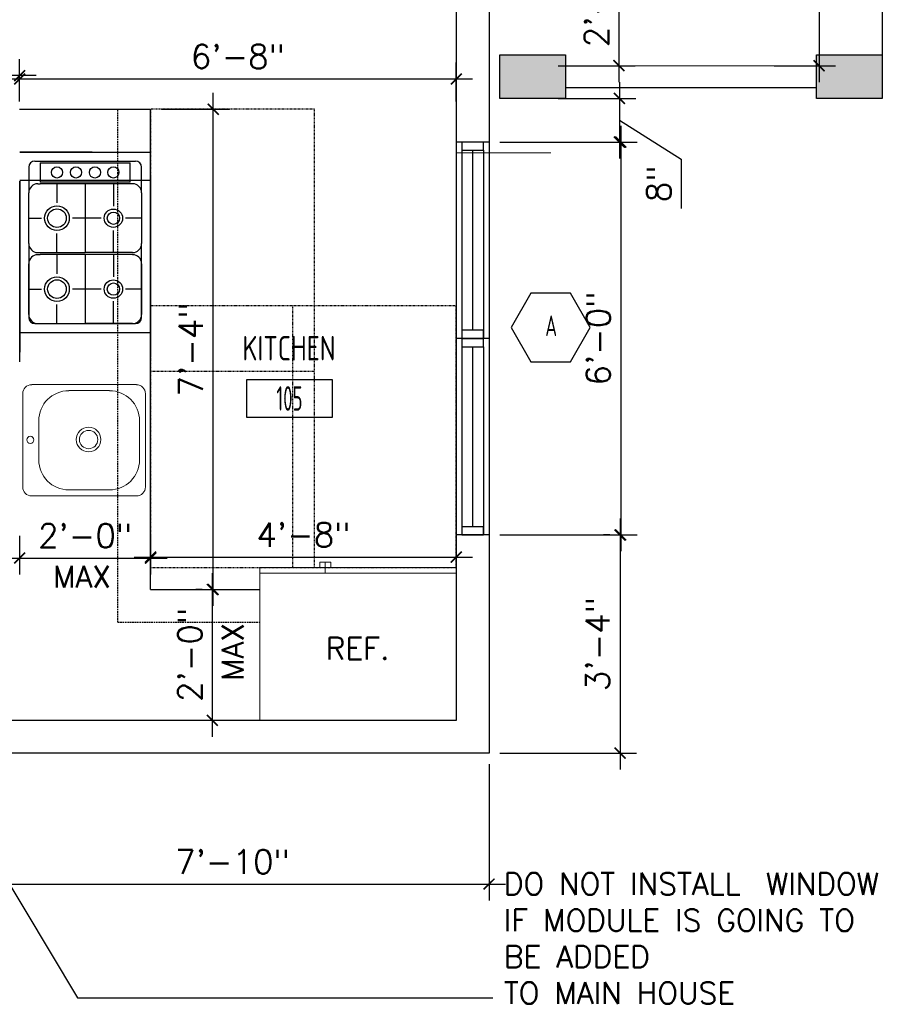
# Model space of a CAD drawing. Header units: inches. Extents: x -3803 to 30266, y -3756 to 4522.
# Tile 23 of 47: x 23603 to 23763, y 2453 to 2634. Entities that reach past the tile are written whole.
import ezdxf
from ezdxf.enums import TextEntityAlignment as Align

# ---------------------------------------------------------------- set-up
doc = ezdxf.new("R2010")
doc.units = ezdxf.units.IN
doc.header["$LTSCALE"] = 0.011
doc.header["$MEASUREMENT"] = 0
doc.header["$PDMODE"] = 1
doc.linetypes.add('DASHED', pattern=[0.75, 0.5, -0.25])
doc.linetypes.add('DASHED2', pattern=[0.375, 0.25, -0.125])
doc.layers.get('0').update_dxf_attribs({"linetype": 'CONTINUOUS'})
doc.layers.get('Defpoints').update_dxf_attribs({"linetype": 'CONTINUOUS'})
for name, color, linetype in [('a-door', 2, 'CONTINUOUS'), ('FHA', 8, 'DASHED2'), ('G-SYMB', 1, 'CONTINUOUS'), ('Hatch-ExisWalls', 123, 'CONTINUOUS'), ('roof', 8, 'DASHED'), ('TEXT', 2, 'CONTINUOUS'), ('Walls', 5, 'CONTINUOUS')]:
    doc.layers.add(name, color=color, linetype=linetype)
doc.layers.add('DIM', color=4, linetype='CONTINUOUS', lineweight=13)
doc.layers.add('I-FURN', color=2, linetype='CONTINUOUS', lineweight=9)
doc.styles.add('MED', font='archstyl.shx', dxfattribs={"width": 0.8, "height": 0.125})
doc.styles.add('ROMANS', font='romans.shx')
doc.styles.add('SMA', font='archstyl.shx', dxfattribs={"width": 0.8, "height": 0.0625})
doc.dimstyles.new('ANGEL', dxfattribs={"dimtxt": 4.375, "dimasz": 2, "dimexe": 3, "dimexo": 2, "dimgap": 1.5, "dimtad": 1, "dimdec": 0, "dimzin": 3, "dimdsep": 46, "dimlunit": 4, "dimtxsty": 'ROMANS', "dimblk": 'ARCHTICK', "dimcen": 0, "dimdle": 3, "dimclrd": 4, "dimclre": 4, "dimclrt": 2, "dimadec": 0, "dimazin": 0, "dimtfac": 1, "dimtdec": 0, "dimtmove": 1, "dimatfit": 3, "dimfxl": 1, "dimfrac": 2, "dimtolj": 1, "dimtzin": 0, "dimarcsym": 0})
doc.dimstyles.new('Copy of STANDARD', dxfattribs={"dimtxt": 8, "dimasz": 3, "dimexe": 3, "dimexo": 3, "dimgap": 3, "dimtad": 1, "dimrnd": 1, "dimzin": 3, "dimdsep": 46, "dimlunit": 4, "dimtxsty": 'Standard', "dimblk": 'ARCHTICK', "dimcen": 3, "dimdle": 3, "dimadec": 0, "dimazin": 0, "dimtfac": 1, "dimtix": 1, "dimtofl": 0, "dimtmove": 1, "dimatfit": 3, "dimfxl": 3, "dimtolj": 1, "dimtzin": 0, "dimlwd": -1, "dimlwe": -1, "dimarcsym": 0})

# ---------------------------------------------------------------- blocks, each defined once
blk = doc.blocks.new('Refrigerator-2 door - 36 in top')
for p, q in [((0, -26.999999), (36, -26.999999)), ((12, -26.999999), (12, -28.999999)), ((11, -27.999999), (11, -28.999999)), ((13, -28.999999), (13, -27.999999)), ((11, -28.999999), (13, -28.999999))]:
    blk.add_line(p, q)
blk.add_lwpolyline([(0, -27.999999), (0, 0), (36, 0), (36, -27.999999)], close=True)
blk = doc.blocks.new('AINC-ROOMID')
at = {"layer": 'G-SYMB'}
blk.add_lwpolyline([(-0.2473, -0.3519), (0.2533, -0.3519), (0.2533, -0.1607), (-0.2473, -0.1607)], close=True, dxfattribs=at)
at = {"layer": 'G-SYMB', "color": 4, "linetype": 'Continuous', "style": 'MED', "oblique": -180, "text_generation_flag": 6}
for tag, p in [('%%UROOM-ID', (0, 0.2093)), ('%%USPAN', (0, 0))]:
    blk.add_attdef(tag, text='', height=0.125, rotation=180, dxfattribs=at).set_placement(p, align=Align.MIDDLE)
at = {"layer": 'G-SYMB', "color": 4, "linetype": 'Continuous', "style": 'MED', "text_generation_flag": 6, "width": 0.75}
blk.add_attdef('R-NUM', text='', height=0.125, rotation=180, dxfattribs=at).set_placement((0.003, -0.2563), align=Align.MIDDLE)
blk = doc.blocks.new('_ArchTick')
at = {"color": 0, "linetype": 'ByBlock', "const_width": 0.15}
blk.add_lwpolyline([(-0.5, -0.5), (0.5, 0.5)], dxfattribs=at)
blk = doc.blocks.new('*D389')
at = {"color": 4, "lineweight": -2, "ltscale": 10, "transparency": 16777216}
for p, q in [((-80, -206.18), (-80, -213.24)), ((-56, -206.18), (-56, -213.24)), ((-83, -210.24), (-53, -210.24))]:
    blk.add_line(p, q, dxfattribs=at)
at = {"layer": 'Defpoints', "color": 0, "ltscale": 10, "transparency": 16777216}
for p in [(-80, -204.18), (-56, -204.18), (-56, -210.24)]:
    blk.add_point(p, dxfattribs=at)
at = {"color": 4, "lineweight": -2, "ltscale": 10, "transparency": 16777216, "xscale": 2, "yscale": 2, "zscale": 2, "rotation": 180}
blk.add_blockref('_ArchTick', (-80, -210.24), dxfattribs=at)
at = {"color": 4, "lineweight": -2, "ltscale": 10, "transparency": 16777216, "xscale": 2, "yscale": 2, "zscale": 2}
blk.add_blockref('_ArchTick', (-56, -210.24), dxfattribs=at)
at = {"color": 2, "ltscale": 10, "transparency": 16777216, "insert": (-68, -206.14), "char_height": 4.375, "attachment_point": 5, "style": 'ROMANS'}
blk.add_mtext('\\A1;2\'-0"', dxfattribs=at)
blk = doc.blocks.new('*D390')
at = {"color": 4, "lineweight": -2, "ltscale": 10, "transparency": 16777216}
for p, q in [((-56, -207.52), (-56, -213.07)), ((0, -207.52), (0, -213.07)), ((-59, -210.07), (3, -210.07))]:
    blk.add_line(p, q, dxfattribs=at)
at = {"layer": 'Defpoints', "color": 0, "ltscale": 10, "transparency": 16777216}
for p in [(-56, -205.52), (0, -205.52), (0, -210.07)]:
    blk.add_point(p, dxfattribs=at)
at = {"color": 4, "lineweight": -2, "ltscale": 10, "transparency": 16777216, "xscale": 2, "yscale": 2, "zscale": 2, "rotation": 180}
blk.add_blockref('_ArchTick', (-56, -210.07), dxfattribs=at)
at = {"color": 4, "lineweight": -2, "ltscale": 10, "transparency": 16777216, "xscale": 2, "yscale": 2, "zscale": 2}
blk.add_blockref('_ArchTick', (0, -210.07), dxfattribs=at)
at = {"color": 2, "ltscale": 10, "transparency": 16777216, "insert": (-28, -205.97), "char_height": 4.375, "attachment_point": 5, "style": 'ROMANS'}
blk.add_mtext('\\A1;4\'-8"', dxfattribs=at)
blk = doc.blocks.new('*D391')
at = {"color": 4, "lineweight": -2, "ltscale": 10, "transparency": 16777216}
for p, q in [((-44.53, -219), (-44.53, -125)), ((-54, -128), (-41.53, -128)), ((-56, -216), (-41.53, -216))]:
    blk.add_line(p, q, dxfattribs=at)
at = {"layer": 'Defpoints', "color": 0, "ltscale": 10, "transparency": 16777216}
for p in [(-56, -128), (-44.53, -128), (-58, -216)]:
    blk.add_point(p, dxfattribs=at)
at = {"color": 4, "lineweight": -2, "ltscale": 10, "transparency": 16777216, "xscale": 2, "yscale": 2, "zscale": 2}
for p, rotation in [((-44.53, -128), 90), ((-44.53, -216), 270)]:
    blk.add_blockref('_ArchTick', p, dxfattribs=dict(at, rotation=rotation))
at = {"color": 2, "ltscale": 10, "transparency": 16777216, "insert": (-48.63, -172), "char_height": 4.375, "attachment_point": 5, "rotation": 90, "style": 'ROMANS'}
blk.add_mtext('\\A1;7\'-4"', dxfattribs=at)
blk = doc.blocks.new('*D392')
at = {"color": 4, "lineweight": -2, "ltscale": 10, "transparency": 16777216}
for p, q in [((-44.7, -213), (-44.7, -243)), ((-46.53, -216), (-47.7, -216)), ((-46.53, -240), (-47.7, -240))]:
    blk.add_line(p, q, dxfattribs=at)
at = {"layer": 'Defpoints', "color": 0, "ltscale": 10, "transparency": 16777216}
for p in [(-44.53, -216), (-44.7, -240), (-44.53, -240)]:
    blk.add_point(p, dxfattribs=at)
at = {"color": 4, "lineweight": -2, "ltscale": 10, "transparency": 16777216, "xscale": 2, "yscale": 2, "zscale": 2}
for p, rotation in [((-44.7, -216), 90), ((-44.7, -240), 270)]:
    blk.add_blockref('_ArchTick', p, dxfattribs=dict(at, rotation=rotation))
at = {"color": 2, "ltscale": 10, "transparency": 16777216, "insert": (-48.81, -228), "char_height": 4.375, "attachment_point": 5, "rotation": 90, "style": 'ROMANS'}
blk.add_mtext('\\A1;2\'-0"', dxfattribs=at)
blk = doc.blocks.new('*D403')
at = {"layer": 'Defpoints', "color": 0, "ltscale": 10, "transparency": 16777216}
for p in [(0, -122.43), (-80, -128.54), (0, -128.54)]:
    blk.add_point(p, dxfattribs=at)
at = {"layer": 'DIM', "color": 4, "lineweight": -2, "ltscale": 10, "transparency": 16777216}
for p, q in [((-80, -126.54), (-80, -119.43)), ((0, -126.54), (0, -119.43)), ((-83, -122.43), (3, -122.43))]:
    blk.add_line(p, q, dxfattribs=at)
at = {"layer": 'DIM', "color": 4, "lineweight": -2, "ltscale": 10, "transparency": 16777216, "xscale": 2, "yscale": 2, "zscale": 2, "rotation": 180}
blk.add_blockref('_ArchTick', (-80, -122.43), dxfattribs=at)
at = {"layer": 'DIM', "color": 4, "lineweight": -2, "ltscale": 10, "transparency": 16777216, "xscale": 2, "yscale": 2, "zscale": 2}
blk.add_blockref('_ArchTick', (0, -122.43), dxfattribs=at)
at = {"layer": 'DIM', "color": 2, "ltscale": 10, "transparency": 16777216, "insert": (-40, -118.32), "char_height": 4.375, "attachment_point": 5, "style": 'ROMANS'}
blk.add_mtext('\\A1;6\'-8"', dxfattribs=at)
blk = doc.blocks.new('*D474')
at = {"layer": 'Defpoints', "color": 0, "ltscale": 10, "transparency": 16777216}
for p in [(-151.93, -121.81), (-151.93, -128), (-80, -128.54)]:
    blk.add_point(p, dxfattribs=at)
at = {"layer": 'DIM', "color": 4, "lineweight": -2, "ltscale": 10, "transparency": 16777216}
for p, q in [((-151.93, -126), (-151.93, -118.81)), ((-80, -126.54), (-80, -118.81)), ((-77, -121.81), (-154.93, -121.81))]:
    blk.add_line(p, q, dxfattribs=at)
at = {"layer": 'DIM', "color": 4, "lineweight": -2, "ltscale": 10, "transparency": 16777216, "xscale": 2, "yscale": 2, "zscale": 2, "rotation": 180}
blk.add_blockref('_ArchTick', (-151.93, -121.81), dxfattribs=at)
at = {"layer": 'DIM', "color": 4, "lineweight": -2, "ltscale": 10, "transparency": 16777216, "xscale": 2, "yscale": 2, "zscale": 2}
blk.add_blockref('_ArchTick', (-80, -121.81), dxfattribs=at)
at = {"layer": 'DIM', "color": 2, "ltscale": 10, "transparency": 16777216, "insert": (-115.97, -117.7), "char_height": 4.375, "attachment_point": 5, "style": 'ROMANS'}
blk.add_mtext('\\A1;6\'-0"', dxfattribs=at)
blk = doc.blocks.new('*D419')
at = {"layer": 'Defpoints', "color": 0, "transparency": 16777216}
for p in [(56.23, 0), (56.23, -120), (66.47, -120)]:
    blk.add_point(p, dxfattribs=at)
at = {"layer": 'Walls', "color": 4, "lineweight": -2, "transparency": 16777216}
for p, q in [((66.47, 3), (66.47, -123)), ((58.23, 0), (69.47, 0)), ((58.23, -120), (69.47, -120))]:
    blk.add_line(p, q, dxfattribs=at)
at = {"layer": 'Walls', "color": 4, "lineweight": -2, "transparency": 16777216, "xscale": 2, "yscale": 2, "zscale": 2}
for p, rotation in [((66.47, 0), 90), ((66.47, -120), 270)]:
    blk.add_blockref('_ArchTick', p, dxfattribs=dict(at, rotation=rotation))
at = {"layer": 'Walls', "color": 2, "transparency": 16777216, "insert": (62.37, -60), "char_height": 4.375, "attachment_point": 5, "rotation": 90, "style": 'ROMANS'}
blk.add_mtext('\\A1;10\'-0"', dxfattribs=at)
blk = doc.blocks.new('AINC-WINID')
at = {"layer": 'G-SYMB', "linetype": 'Continuous'}
blk.add_lwpolyline([(0.2577, 20.2671), (0.1675, 20.4234), (-0.0129, 20.4234), (-0.1031, 20.2671), (-0.0129, 20.1109), (0.1675, 20.1109)], close=True, dxfattribs=at)
at = {"layer": 'G-SYMB', "color": 4, "linetype": 'Continuous', "style": 'SMA', "width": 0.75}
blk.add_attdef('WNUM', text='', height=0.0938, dxfattribs=at).set_placement((0.0793, 20.2753), align=Align.MIDDLE)
blk = doc.blocks.new('*D441')
at = {"layer": 'Defpoints', "color": 0, "ltscale": 10, "transparency": 16777216}
for p in [(16.66, -96), (16.66, -120), (29.79, -120)]:
    blk.add_point(p, dxfattribs=at)
at = {"layer": 'DIM', "color": 4, "lineweight": -2, "ltscale": 10, "transparency": 16777216}
for p, q in [((29.79, -93), (29.79, -123)), ((18.66, -96), (32.79, -96)), ((18.66, -120), (32.79, -120))]:
    blk.add_line(p, q, dxfattribs=at)
at = {"layer": 'DIM', "color": 4, "lineweight": -2, "ltscale": 10, "transparency": 16777216, "xscale": 2, "yscale": 2, "zscale": 2}
for p, rotation in [((29.79, -96), 90), ((29.79, -120), 270)]:
    blk.add_blockref('_ArchTick', p, dxfattribs=dict(at, rotation=rotation))
at = {"layer": 'DIM', "color": 2, "ltscale": 10, "transparency": 16777216, "insert": (25.68, -108), "char_height": 4.375, "attachment_point": 5, "rotation": 90, "style": 'ROMANS'}
blk.add_mtext('\\A1;2\'-0"', dxfattribs=at)
blk = doc.blocks.new('*D442')
at = {"layer": 'Defpoints', "color": 0, "ltscale": 10, "transparency": 16777216}
for p in [(16.66, -126), (6, -134), (29.9, -134)]:
    blk.add_point(p, dxfattribs=at)
at = {"layer": 'DIM', "color": 4, "lineweight": -2, "ltscale": 10, "transparency": 16777216}
for p, q in [((29.9, -123), (29.9, -137)), ((18.66, -126), (32.9, -126)), ((29.9, -130), (41.22, -137.12)), ((8, -134), (32.9, -134)), ((41.22, -137.12), (41.22, -146.17))]:
    blk.add_line(p, q, dxfattribs=at)
at = {"layer": 'DIM', "color": 4, "lineweight": -2, "ltscale": 10, "transparency": 16777216, "xscale": 2, "yscale": 2, "zscale": 2}
for p, rotation in [((29.9, -126), 90), ((29.9, -134), 270)]:
    blk.add_blockref('_ArchTick', p, dxfattribs=dict(at, rotation=rotation))
at = {"layer": 'DIM', "color": 2, "ltscale": 10, "transparency": 16777216, "insert": (37.12, -141.64), "char_height": 4.375, "attachment_point": 5, "rotation": 90, "style": 'ROMANS'}
blk.add_mtext('\\A1;8"', dxfattribs=at)
blk = doc.blocks.new('*D443')
at = {"layer": 'Defpoints', "color": 0, "ltscale": 10, "transparency": 16777216}
for p in [(29.9, -134), (6, -206), (30.13, -206)]:
    blk.add_point(p, dxfattribs=at)
at = {"layer": 'DIM', "color": 4, "lineweight": -2, "ltscale": 10, "transparency": 16777216}
for p, q in [((30.13, -131), (30.13, -209)), ((31.9, -134), (33.13, -134)), ((8, -206), (33.13, -206))]:
    blk.add_line(p, q, dxfattribs=at)
at = {"layer": 'DIM', "color": 4, "lineweight": -2, "ltscale": 10, "transparency": 16777216, "xscale": 2, "yscale": 2, "zscale": 2}
for p, rotation in [((30.13, -134), 90), ((30.13, -206), 270)]:
    blk.add_blockref('_ArchTick', p, dxfattribs=dict(at, rotation=rotation))
at = {"layer": 'DIM', "color": 2, "ltscale": 10, "transparency": 16777216, "insert": (26.02, -170), "char_height": 4.375, "attachment_point": 5, "rotation": 90, "style": 'ROMANS'}
blk.add_mtext('\\A1;6\'-0"', dxfattribs=at)
blk = doc.blocks.new('*D444')
at = {"layer": 'Defpoints', "color": 0, "ltscale": 10, "transparency": 16777216}
for p in [(30.13, -206), (6, -246), (30, -246)]:
    blk.add_point(p, dxfattribs=at)
at = {"layer": 'DIM', "color": 4, "lineweight": -2, "ltscale": 10, "transparency": 16777216}
for p, q in [((30, -203), (30, -249)), ((28.13, -206), (27, -206)), ((8, -246), (33, -246))]:
    blk.add_line(p, q, dxfattribs=at)
at = {"layer": 'DIM', "color": 4, "lineweight": -2, "ltscale": 10, "transparency": 16777216, "xscale": 2, "yscale": 2, "zscale": 2}
for p, rotation in [((30, -206), 90), ((30, -246), 270)]:
    blk.add_blockref('_ArchTick', p, dxfattribs=dict(at, rotation=rotation))
at = {"layer": 'DIM', "color": 2, "ltscale": 10, "transparency": 16777216, "insert": (25.9, -226), "char_height": 4.375, "attachment_point": 5, "rotation": 90, "style": 'ROMANS'}
blk.add_mtext('\\A1;3\'-4"', dxfattribs=at)
blk = doc.blocks.new('*D457')
at = {"layer": 'Defpoints', "color": 0, "ltscale": 10, "transparency": 16777216}
for p in [(-88, -246), (6, -246), (6, -270)]:
    blk.add_point(p, dxfattribs=at)
at = {"layer": 'DIM', "color": 4, "lineweight": -2, "ltscale": 10, "transparency": 16777216}
for p, q in [((-88, -248), (-88, -273)), ((6, -248), (6, -273)), ((-91, -270), (9, -270))]:
    blk.add_line(p, q, dxfattribs=at)
at = {"layer": 'DIM', "color": 4, "lineweight": -2, "ltscale": 10, "transparency": 16777216, "xscale": 2, "yscale": 2, "zscale": 2, "rotation": 180}
blk.add_blockref('_ArchTick', (-88, -270), dxfattribs=at)
at = {"layer": 'DIM', "color": 4, "lineweight": -2, "ltscale": 10, "transparency": 16777216, "xscale": 2, "yscale": 2, "zscale": 2}
blk.add_blockref('_ArchTick', (6, -270), dxfattribs=at)
at = {"layer": 'DIM', "color": 2, "ltscale": 10, "transparency": 16777216, "insert": (-41, -265.9), "char_height": 4.375, "attachment_point": 5, "style": 'ROMANS'}
blk.add_mtext('\\A1;7\'-10"', dxfattribs=at)
blk = doc.blocks.new('typical interior floor plan')
at = {"layer": 'Hatch-ExisWalls'}
h = blk.add_hatch(color=0, dxfattribs=at)
h.dxf.hatch_style = 1
h.paths.add_polyline_path([(8, 6), (20, 6), (20, -2), (8, -2)])
h.paths.add_polyline_path([(66, 6), (78, 6), (78, -2), (66, -2)])
h.paths.add_polyline_path([(8, -118), (20, -118), (20, -126), (8, -126)])
h.paths.add_polyline_path([(66, -118), (78, -118), (78, -126), (66, -126)])
at = {"color": 1}
blk.add_line((78, -2), (78, -118), dxfattribs=at)
at = {"color": 8}
for p, q in [((-80, -128), (-56, -128)), ((-56, -216), (-56, -128)), ((-66.69, -135.85), (-79.98, -135.85)), ((-79.98, -135.85), (-56, -135.85)), ((-78.32, -138.6), (-78.32, -143.29)), ((-77.22, -137.5), (-58.76, -137.5)), ((-76.26, -137.78), (-59.72, -137.78)), ((-76.26, -137.78), (-76.26, -141.36)), ((-59.72, -141.36), (-59.72, -137.78)), ((-57.65, -143.29), (-57.65, -138.6)), ((-56, -140.33), (-56, -173.4)), ((-79.98, -140.99), (-55.98, -140.99)), ((-79.98, -141.19), (-79.98, -172.5)), ((-79.98, -174.26), (-79.98, -141.19)), ((-76.67, -141.64), (-76.26, -141.64)), ((-59.72, -141.36), (-76.26, -141.36)), ((-59.72, -141.64), (-76.26, -141.64)), ((-73.16, -141.64), (-73.16, -145.14)), ((-67.99, -141.64), (-67.99, -154.27)), ((-62.82, -141.64), (-62.82, -145.72)), ((-59.31, -141.64), (-59.72, -141.64)), ((-78.32, -152.61), (-78.32, -143.29)), ((-57.65, -143.29), (-57.65, -152.61)), ((-78.32, -147.95), (-75.97, -147.95)), ((-65.06, -147.95), (-70.34, -147.95)), ((-57.65, -147.95), (-60.59, -147.95)), ((-73.16, -154.27), (-73.16, -150.76)), ((-62.82, -154.27), (-62.82, -150.19)), ((-78.32, -152.61), (-78.32, -166.16)), ((-57.65, -166.16), (-57.65, -152.61)), ((-76.67, -154.27), (-67.99, -154.27)), ((-76.67, -154.63), (-76.26, -154.63)), ((-59.72, -154.63), (-76.26, -154.63)), ((-73.16, -154.63), (-73.16, -158.14)), ((-59.31, -154.27), (-67.99, -154.27)), ((-67.99, -154.63), (-67.99, -167.27)), ((-62.82, -154.63), (-62.82, -158.71)), ((-59.31, -154.63), (-59.72, -154.63)), ((-78.32, -165.61), (-78.32, -156.29)), ((-57.65, -156.29), (-57.65, -165.61)), ((-78.32, -160.95), (-75.97, -160.95)), ((-65.06, -160.95), (-70.34, -160.95)), ((-57.65, -160.95), (-60.59, -160.95)), ((-73.16, -167.27), (-73.16, -163.76)), ((-62.82, -167.27), (-62.82, -163.19)), ((-77.22, -167.27), (-58.76, -167.27)), ((-76.67, -167.27), (-67.99, -167.27)), ((-59.31, -167.27), (-67.99, -167.27)), ((-79.98, -168.92), (-56, -168.92)), ((-56, -216), (-36, -216))]:
    blk.add_line(p, q, dxfattribs=at)
for centre, radius in [((-73.16, -139.57), 1.02), ((-69.68, -139.57), 1.02), ((-66.21, -139.57), 1.02), ((-62.82, -139.57), 1.02), ((-73.16, -147.95), 2.26), ((-73.16, -147.95), 1.71), ((-62.82, -147.95), 1.68), ((-62.82, -147.95), 1.13), ((-73.16, -160.95), 2.26), ((-73.16, -160.95), 1.71), ((-62.82, -160.95), 1.68), ((-62.82, -160.95), 1.13)]:
    blk.add_circle(centre, radius, dxfattribs=at)
for centre, radius, start, end in [((-77.22, -138.6), 1.1, 90, 180), ((-58.76, -138.6), 1.1, 0, 90), ((-76.67, -143.29), 1.65, 90, 180), ((-59.31, -143.29), 1.65, 0, 90), ((-76.67, -152.61), 1.65, 180, 270), ((-59.31, -152.61), 1.65, 270, 0), ((-76.67, -156.29), 1.65, 90, 180), ((-59.31, -156.29), 1.65, 0, 90), ((-76.67, -165.61), 1.65, 180, 270), ((-59.31, -165.61), 1.65, 270, 0), ((-77.22, -166.16), 1.1, 180, 270), ((-58.76, -166.16), 1.1, 270, 0)]:
    blk.add_arc(centre, radius, start, end, dxfattribs=at)
at = {"layer": 'a-door'}
for p, q in [((0, -134), (0, -170)), ((6, -134), (6, -170)), ((1, -135.5), (1, -170)), ((3, -135.5), (3, -168.5)), ((5, -135.5), (5, -170)), ((0, -170), (0, -206)), ((6, -170), (6, -206)), ((1, -171.5), (1, -206)), ((3, -171.5), (3, -204.5)), ((5, -171.5), (5, -206))]:
    blk.add_line(p, q, dxfattribs=at)
for points in [[(1, -134), (1, -135.5), (5, -135.5), (5, -134)], [(1, -168.5), (1, -170), (5, -170), (5, -168.5)], [(1, -170), (1, -171.5), (5, -171.5), (5, -170)], [(1, -204.5), (1, -206), (5, -206), (5, -204.5)]]:
    blk.add_lwpolyline(points, close=True, dxfattribs=at)
at = {"layer": 'DIM', "ltscale": 10}
for p, q in [((20, -120), (66, -120)), ((0, -136), (17.35, -136))]:
    blk.add_line(p, q, dxfattribs=at)
at = {"layer": 'FHA', "ltscale": 25}
for points in [[(-26, -176), (-26, -128), (-56, -128), (-56, -176)], [(-26, -212), (-26, -164), (-56, -164), (-56, -212)], [(0, -212), (0, -164), (-30, -164), (-30, -212)]]:
    blk.add_lwpolyline(points, close=True, dxfattribs=at)
at = {"layer": 'I-FURN', "color": 8}
for p, q in [((-77.79, -178.46), (-58.59, -178.46)), ((-79.44, -180.12), (-79.44, -197.21)), ((-70.99, -179.56), (-63.55, -179.56)), ((-56.94, -180.12), (-56.94, -197.2)), ((-76.51, -192.24), (-76.51, -185.08)), ((-58.04, -185.08), (-58.04, -192.24)), ((-63.55, -197.75), (-70.99, -197.75)), ((-77.79, -198.86), (-58.59, -198.86))]:
    blk.add_line(p, q, dxfattribs=at)
for centre, radius in [((-67.37, -188.52), 2.26), ((-67.37, -188.52), 1.68), ((-78.04, -188.58), 0.654)]:
    blk.add_circle(centre, radius, dxfattribs=at)
for centre, radius, start, end in [((-77.79, -180.12), 1.65, 90, 180), ((-58.59, -180.12), 1.65, 0, 90), ((-70.99, -185.08), 5.51, 90, 180), ((-63.55, -185.08), 5.51, 0, 90), ((-70.99, -192.24), 5.51, 180, 270), ((-63.55, -192.24), 5.51, 270, 0), ((-77.79, -197.2), 1.65, 180, 270), ((-58.59, -197.2), 1.65, 270, 0)]:
    blk.add_arc(centre, radius, start, end, dxfattribs=at)
at = {"layer": 'roof', "ltscale": 53}
for q in [(-62, -128), (-36, -222)]:
    blk.add_line((-62, -222), q, dxfattribs=at)
at = {"layer": 'Walls'}
for p, q in [((0, -96), (0, -134)), ((6, -96), (6, -134)), ((78, -118), (78, -124)), ((20, -124), (66, -124)), ((6, -134), (0, -134)), ((6, -170), (0, -170)), ((6, -170), (0, -170)), ((6, -206), (0, -206)), ((0, -206), (0, -240)), ((6, -206), (6, -246)), ((0, -240), (-288, -240)), ((6, -246), (-294, -246))]:
    blk.add_line(p, q, dxfattribs=at)
for points in [[(8, -118), (20, -118), (20, -126), (8, -126)], [(66, -118), (78, -118), (78, -126), (66, -126)]]:
    blk.add_lwpolyline(points, close=True, dxfattribs=at)
at = {"xscale": 40.22379667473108, "yscale": 40.22379667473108, "zscale": 40.22379667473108}
blk.add_blockref('AINC-WINID', (14.19, -983.22), dxfattribs=at).add_auto_attribs({'WNUM': 'A'})
ref = blk.add_blockref('AINC-ROOMID', (-30.66, -171.78), dxfattribs=dict(xscale=31.40809428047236, yscale=35.94597718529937, zscale=31.40809428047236))
ref.add_attrib('%%USPAN', 'KITCHEN', dxfattribs={"layer": 'G-SYMB', "color": 4, "linetype": 'Continuous', "height": 4.493, "rotation": 180, "style": 'MED', "text_generation_flag": 6, "width": 0.873758}).set_placement((-30.66, -171.78), align=Align.MIDDLE)
ref.add_attrib('R-NUM', '105', dxfattribs={"layer": 'G-SYMB', "color": 4, "linetype": 'Continuous', "height": 4.493, "rotation": 180, "style": 'MED', "text_generation_flag": 6, "width": 0.655319}).set_placement((-30.57, -180.99), align=Align.MIDDLE)
at = {"layer": 'I-FURN', "color": 8, "xscale": -1, "rotation": 180}
blk.add_blockref('Refrigerator-2 door - 36 in top', (-36, -240), dxfattribs=at)
at = {"layer": 'TEXT', "color": 2, "char_height": 4.0007, "attachment_point": 1}
for s, insert, width in [('{\\Fromans|c0;MAX}', (-73.89, -211.66), 137.2543), ('{\\Fromans|c0;REF.}', (-23.91, -224.81), 137.2543), ('\\pxql;{\\Fromans|c0;DO NOT INSTALL ^IWINDOW IF MODULE IS GOING TO BE ADDED \\PTO MAIN HOUSE}', (8.72, -267.95), 76.214)]:
    blk.add_mtext(s, dxfattribs=dict(at, insert=insert, width=width))
at = {"layer": 'TEXT', "color": 2, "insert": (-42.97, -232.77), "char_height": 4.0007, "width": 137.2543, "attachment_point": 1, "rotation": 90}
blk.add_mtext('{\\Fromans|c0;MAX}', dxfattribs=at)
at = {"ltscale": 10}
for base, p1, p2, picture, middle in [((-44.53, -128), (-58, -216), (-56, -128), '*D391', (-48.63, -172)), ((-44.7, -240), (-44.53, -216), (-44.53, -240), '*D392', (-48.81, -228))]:
    dim = blk.add_linear_dim(base=base, p1=p1, p2=p2, angle=90, dimstyle='ANGEL', dxfattribs=at)
    dim.commit()
    dim.dimension.update_dxf_attribs({"geometry": picture, "text_midpoint": middle})
for base, p1, p2, picture, middle in [((-56, -210.24), (-80, -204.18), (-56, -204.18), '*D389', (-68, -206.14)), ((0, -210.07), (-56, -205.52), (0, -205.52), '*D390', (-28, -205.97))]:
    dim = blk.add_linear_dim(base=base, p1=p1, p2=p2, dimstyle='ANGEL', dxfattribs=at)
    dim.commit()
    dim.dimension.update_dxf_attribs({"geometry": picture, "text_midpoint": middle})
at = {"layer": 'DIM', "ltscale": 10}
for base, p1, p2, picture, middle in [((29.79, -120), (16.66, -96), (16.66, -120), '*D441', (25.68, -108)), ((30.13, -206), (29.9, -134), (6, -206), '*D443', (26.02, -170)), ((30, -246), (30.13, -206), (6, -246), '*D444', (25.9, -226))]:
    dim = blk.add_linear_dim(base=base, p1=p1, p2=p2, angle=90, dimstyle='ANGEL', dxfattribs=at)
    dim.commit()
    dim.dimension.update_dxf_attribs({"geometry": picture, "text_midpoint": middle})
for base, p1, p2, picture, middle in [((-151.93, -121.81), (-80, -128.54), (-151.93, -128), '*D474', (-115.97, -117.7)), ((0, -122.43), (-80, -128.54), (0, -128.54), '*D403', (-40, -118.32)), ((6, -270), (-88, -246), (6, -246), '*D457', (-41, -265.9))]:
    dim = blk.add_linear_dim(base=base, p1=p1, p2=p2, dimstyle='ANGEL', dxfattribs=at)
    dim.commit()
    dim.dimension.update_dxf_attribs({"geometry": picture, "text_midpoint": middle})
dim = blk.add_linear_dim(base=(29.9, -134), p1=(16.66, -126), p2=(6, -134), angle=90, dimstyle='ANGEL', dxfattribs=at)
dim.commit()
dim.dimension.update_dxf_attribs({"geometry": '*D442', "text_midpoint": (41.22, -138.62), "dimtype": 128})
at = {"layer": 'Walls'}
dim = blk.add_linear_dim(base=(66.47, -120), p1=(56.23, 0), p2=(56.23, -120), angle=90, dimstyle='ANGEL', dxfattribs=at)
dim.commit()
dim.dimension.update_dxf_attribs({"geometry": '*D419', "text_midpoint": (62.37, -60)})
at = {"layer": 'TEXT', "color": 9, "ltscale": 10, "annotation_type": 0, "has_hookline": 1, "hookline_direction": 0, "text_width": 68.2}
blk.add_leader([(-96.28, -246), (-69.42, -290.87), (6.67, -290.87)], dimstyle='Copy of STANDARD', override={"dimasz": 6, "dimtad": 0}, dxfattribs=at)

msp = doc.modelspace()

# ---------------------------------------------------------------- block references
msp.add_blockref('typical interior floor plan', (23683.1751823, 2745.1070165))

doc.saveas('drawing.dxf')
